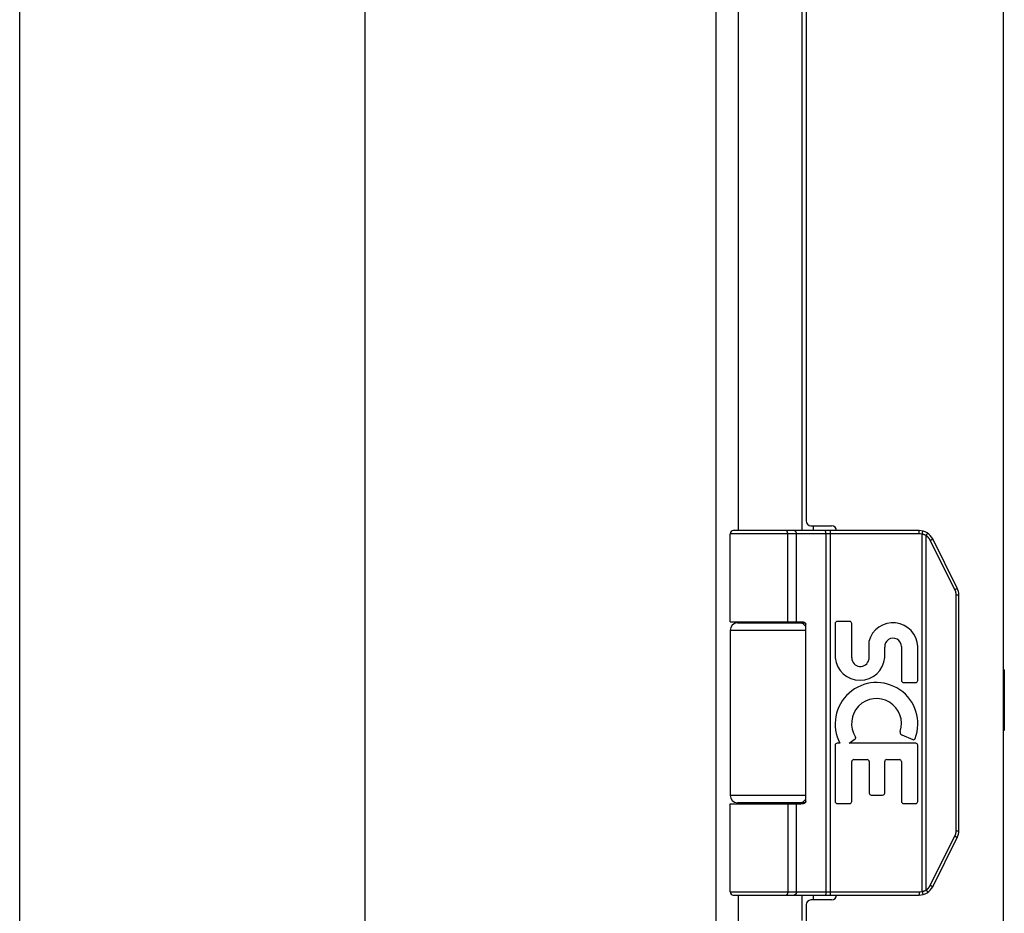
# Model space of a CAD drawing. Header units: inches. Extents: x 0 to 58.6, y 0 to 37.9.
# Tile 3 of 13: x 0 to 4, y 13 to 16.7. Entities that reach past the tile are written whole.
import ezdxf

# ---------------------------------------------------------------- set-up
doc = ezdxf.new("R2010")
doc.units = ezdxf.units.IN
doc.header["$LTSCALE"] = 3.224138
doc.header["$MEASUREMENT"] = 0
doc.layers.get('0').update_dxf_attribs({"linetype": 'CONTINUOUS'})
doc.layers.add('02___PRT_ALL_AXES', color=7, linetype='CONTINUOUS')
doc.layers.add('06___PRT_ALL_SURFS', color=7, linetype='CONTINUOUS')

msp = doc.modelspace()

# ---------------------------------------------------------------- linework, layer by layer
at = {"color": 7, "linetype": 'Continuous'}
for p, q in [((0, 0), (0, 37.931)), ((3.6992, 14.5948), (2.9218, 14.5948)), ((3.6992, 14.6078), (2.9348, 14.6078)), ((3.1523, 14.6078), (3.1522, 14.6078)), ((3.1524, 14.6078), (3.1523, 14.6078)), ((3.1525, 14.6078), (3.1524, 14.6078)), ((3.1526, 14.6078), (3.1525, 14.6078)), ((3.1528, 14.6078), (3.1526, 14.6078)), ((3.1587, 14.2328), (3.1587, 14.5951)), ((3.1588, 14.2328), (3.1588, 14.5951)), ((3.1947, 14.2328), (3.1947, 14.5948)), ((3.3149, 14.6031), (3.3149, 14.6034)), ((3.315, 14.6027), (3.3149, 14.6031)), ((3.315, 14.6024), (3.315, 14.6027)), ((3.3151, 14.602), (3.315, 14.6024)), ((3.3151, 14.6017), (3.3151, 14.602)), ((3.3151, 14.6013), (3.3151, 14.6017)), ((3.3152, 14.6009), (3.3151, 14.6013)), ((3.3152, 14.6005), (3.3152, 14.6009)), ((3.3152, 14.6001), (3.3152, 14.6005)), ((3.3153, 14.5997), (3.3152, 14.6001)), ((3.3153, 14.5993), (3.3153, 14.5997)), ((3.3153, 14.5989), (3.3153, 14.5993)), ((3.3153, 14.5985), (3.3153, 14.5989)), ((3.3153, 14.5981), (3.3153, 14.5985)), ((3.3153, 14.5976), (3.3153, 14.5981)), ((3.3154, 14.5972), (3.3153, 14.5976)), ((3.3154, 14.5968), (3.3154, 14.5972)), ((3.3154, 14.5964), (3.3154, 14.5968)), ((3.3154, 14.5959), (3.3154, 14.5964)), ((3.3154, 14.5955), (3.3154, 14.5959)), ((3.3154, 14.5951), (3.3154, 14.5955)), ((3.3154, 14.5951), (3.3154, 13.1206)), ((3.3346, 13.1078), (3.3346, 14.6078)), ((3.6992, 14.5948), (3.6992, 14.6078)), ((3.7111, 14.5934), (3.7143, 14.606)), ((3.7111, 13.1223), (3.7111, 14.5934)), ((3.7285, 14.5865), (3.7287, 14.5869)), ((3.7285, 13.1291), (3.7285, 14.5865)), ((3.7287, 14.5869), (3.729, 14.5874)), ((3.729, 14.5874), (3.7294, 14.588)), ((3.7294, 14.588), (3.7297, 14.5885)), ((3.7297, 14.5885), (3.73, 14.589)), ((3.73, 14.589), (3.7304, 14.5896)), ((3.7304, 14.5896), (3.7306, 14.5899)), ((3.7306, 14.5899), (3.7308, 14.5902)), ((3.7308, 14.5902), (3.731, 14.5906)), ((3.731, 14.5906), (3.7312, 14.5909)), ((3.7312, 14.5909), (3.7314, 14.5912)), ((3.7314, 14.5912), (3.7315, 14.5916)), ((3.7315, 14.5916), (3.7317, 14.5919)), ((3.7317, 14.5919), (3.7319, 14.5922)), ((3.7319, 14.5922), (3.7321, 14.5925)), ((3.7321, 14.5925), (3.7322, 14.5928)), ((3.7322, 14.5928), (3.7324, 14.5931)), ((3.7324, 14.5931), (3.7325, 14.5934)), ((3.7325, 14.5934), (3.7327, 14.5936)), ((3.7327, 14.5936), (3.7328, 14.5939)), ((3.7328, 14.5939), (3.7329, 14.5942)), ((3.8464, 14.3652), (3.7453, 14.5675)), ((3.7464, 14.5681), (3.7472, 14.5685)), ((3.7472, 14.5685), (3.7479, 14.5688)), ((3.7479, 14.5688), (3.7486, 14.5692)), ((3.7486, 14.5692), (3.7493, 14.5696)), ((3.7493, 14.5696), (3.75, 14.57)), ((3.75, 14.57), (3.7505, 14.5702)), ((3.7505, 14.5702), (3.7509, 14.5705)), ((3.7509, 14.5705), (3.7514, 14.5707)), ((3.7514, 14.5707), (3.7518, 14.571)), ((3.7518, 14.571), (3.7522, 14.5712)), ((3.7522, 14.5712), (3.7524, 14.5714)), ((3.7524, 14.5714), (3.7527, 14.5715)), ((3.753, 14.5717), (3.7533, 14.5718)), ((3.7533, 14.5718), (3.7535, 14.572)), ((3.7535, 14.572), (3.7537, 14.5721)), ((3.7537, 14.5721), (3.7538, 14.5722)), ((3.8562, 14.371), (3.7551, 14.5733)), ((3.8464, 14.3652), (3.847, 14.3655)), ((3.847, 14.3655), (3.8478, 14.3659)), ((3.8478, 14.3659), (3.8485, 14.3663)), ((3.8485, 14.3663), (3.8492, 14.3667)), ((3.8492, 14.3667), (3.8499, 14.3671)), ((3.8499, 14.3671), (3.8506, 14.3674)), ((3.8506, 14.3674), (3.8513, 14.3678)), ((3.8513, 14.3678), (3.8518, 14.3681)), ((3.8516, 14.3431), (3.8628, 14.3431)), ((3.8516, 13.3726), (3.8516, 14.3431)), ((3.8518, 14.3681), (3.8522, 14.3683)), ((3.8522, 14.3683), (3.8526, 14.3686)), ((3.8526, 14.3686), (3.8531, 14.3688)), ((3.8531, 14.3688), (3.8534, 14.369)), ((3.8534, 14.369), (3.8537, 14.3692)), ((3.8537, 14.3692), (3.8539, 14.3693)), ((3.8539, 14.3693), (3.8542, 14.3695)), ((3.8542, 14.3695), (3.8544, 14.3696)), ((3.8544, 14.3696), (3.8546, 14.3697)), ((3.8546, 14.3697), (3.8548, 14.3698)), ((3.8548, 14.3698), (3.855, 14.37)), ((3.8628, 13.3726), (3.8628, 14.3431)), ((2.9518, 14.2278), (3.2306, 14.2278)), ((3.2328, 13.4928), (3.2328, 14.2228)), ((2.9218, 14.1978), (3.2328, 14.1978)), ((3.2328, 13.5178), (2.9218, 13.5178)), ((3.2306, 13.4878), (2.9518, 13.4878)), ((2.9218, 13.4828), (3.2129, 13.4828)), ((3.1947, 13.1208), (3.1947, 13.4828)), ((3.8516, 13.3726), (3.8628, 13.3726)), ((3.7453, 13.1482), (3.8464, 13.3505)), ((3.7551, 13.1424), (3.8562, 13.3446)), ((3.8464, 13.3505), (3.8474, 13.35)), ((3.8474, 13.35), (3.8481, 13.3496)), ((3.8481, 13.3496), (3.8489, 13.3492)), ((3.8489, 13.3492), (3.8496, 13.3488)), ((3.8496, 13.3488), (3.8503, 13.3484)), ((3.8503, 13.3484), (3.851, 13.3481)), ((3.851, 13.3481), (3.8514, 13.3478)), ((3.8514, 13.3478), (3.8519, 13.3475)), ((3.8519, 13.3475), (3.8524, 13.3473)), ((3.8524, 13.3473), (3.8528, 13.347)), ((3.8528, 13.347), (3.8532, 13.3468)), ((3.8532, 13.3468), (3.8534, 13.3467)), ((3.8534, 13.3467), (3.8537, 13.3465)), ((3.8537, 13.3465), (3.8539, 13.3464)), ((3.8539, 13.3464), (3.8542, 13.3462)), ((3.8542, 13.3462), (3.8544, 13.3461)), ((3.8544, 13.3461), (3.8546, 13.346)), ((2.9218, 13.1208), (3.6992, 13.1208)), ((3.3154, 13.1206), (3.3154, 13.1202)), ((3.6992, 13.1208), (3.6992, 13.1078)), ((3.7111, 13.1223), (3.7143, 13.1097)), ((3.7285, 13.1291), (3.7288, 13.1286)), ((3.7288, 13.1286), (3.7292, 13.1281)), ((3.7292, 13.1281), (3.7295, 13.1275)), ((3.7295, 13.1275), (3.7298, 13.127)), ((3.7298, 13.127), (3.7301, 13.1265)), ((3.7301, 13.1265), (3.7305, 13.126)), ((3.7305, 13.126), (3.7307, 13.1256)), ((3.7307, 13.1256), (3.7309, 13.1253)), ((3.7309, 13.1253), (3.7311, 13.1249)), ((3.7311, 13.1249), (3.7313, 13.1246)), ((3.7313, 13.1246), (3.7314, 13.1243)), ((3.7314, 13.1243), (3.7316, 13.124)), ((3.7319, 13.1235), (3.7321, 13.1232)), ((3.7321, 13.1232), (3.7322, 13.1229)), ((3.7322, 13.1229), (3.7324, 13.1226)), ((3.7324, 13.1226), (3.7325, 13.1223)), ((3.7325, 13.1223), (3.7327, 13.122)), ((3.7327, 13.122), (3.7328, 13.1218)), ((3.7453, 13.1482), (3.7463, 13.1477)), ((3.7463, 13.1477), (3.747, 13.1473)), ((3.747, 13.1473), (3.7477, 13.1469)), ((3.7477, 13.1469), (3.7485, 13.1466)), ((3.7485, 13.1466), (3.7492, 13.1462)), ((3.7492, 13.1462), (3.7498, 13.1458)), ((3.7498, 13.1458), (3.7503, 13.1455)), ((3.7503, 13.1455), (3.7508, 13.1453)), ((3.7508, 13.1453), (3.7512, 13.145)), ((3.7512, 13.145), (3.7517, 13.1448)), ((3.7517, 13.1448), (3.7521, 13.1446)), ((3.7521, 13.1446), (3.7523, 13.1444)), ((3.7523, 13.1444), (3.7526, 13.1443)), ((3.7526, 13.1443), (3.7528, 13.1441)), ((3.7528, 13.1441), (3.753, 13.144)), ((3.753, 13.144), (3.7533, 13.1438)), ((3.7533, 13.1438), (3.7535, 13.1437)), ((3.7535, 13.1437), (3.7537, 13.1436)), ((2.9348, 13.1078), (3.6992, 13.1078)), ((3.1523, 13.1078), (3.1522, 13.1078)), ((3.1524, 13.1079), (3.1523, 13.1078)), ((3.1525, 13.1079), (3.1524, 13.1079)), ((3.1526, 13.1079), (3.1525, 13.1079)), ((3.1528, 13.1079), (3.1526, 13.1079)), ((3.1529, 13.1079), (3.1527, 13.1079)), ((3.315, 13.113), (3.3149, 13.1126)), ((3.3151, 13.1137), (3.315, 13.1133)), ((3.315, 13.1133), (3.315, 13.113)), ((3.3152, 13.1148), (3.3151, 13.1144)), ((3.3151, 13.1144), (3.3151, 13.114)), ((3.3151, 13.114), (3.3151, 13.1137)), ((3.3153, 13.116), (3.3152, 13.1156)), ((3.3152, 13.1156), (3.3152, 13.1152)), ((3.3152, 13.1152), (3.3152, 13.1148)), ((3.3154, 13.1185), (3.3153, 13.118)), ((3.3153, 13.118), (3.3153, 13.1176)), ((3.3153, 13.1176), (3.3153, 13.1172)), ((3.3153, 13.1172), (3.3153, 13.1168)), ((3.3153, 13.1168), (3.3153, 13.1164)), ((3.3153, 13.1164), (3.3153, 13.116)), ((3.3154, 13.1202), (3.3154, 13.1198)), ((3.3154, 13.1198), (3.3154, 13.1193)), ((3.3154, 13.1193), (3.3154, 13.1189)), ((3.3154, 13.1189), (3.3154, 13.1185))]:
    msp.add_line(p, q, dxfattribs=at)
at = {"color": 3, "linetype": 'Continuous'}
for p, q in [((2.8634, 26.5478), (2.8634, 12.6678)), ((1.4193, 26.4878), (1.4193, 12.7278)), ((4.0445, 26.4578), (4.0445, 12.7578)), ((2.9553, 18.8578), (2.9553, 14.6078)), ((3.2182, 14.6078), (3.2182, 18.8578)), ((3.2345, 18.8178), (3.2345, 14.6478)), ((3.2545, 14.6278), (3.3395, 14.6278)), ((3.2642, 14.6078), (3.2642, 14.6278)), ((2.9553, 14.2328), (2.9553, 14.2278)), ((3.2182, 14.2278), (3.2182, 14.2326)), ((2.9553, 13.4878), (2.9553, 13.4828)), ((3.2182, 13.4831), (3.2182, 13.4878)), ((2.9553, 13.1078), (2.9553, 12.6893)), ((3.2182, 13.0026), (3.2182, 13.1078)), ((3.3395, 13.0878), (3.2545, 13.0878)), ((3.2642, 13.0878), (3.2642, 13.1078)), ((3.2345, 13.0678), (3.2345, 12.7878))]:
    msp.add_line(p, q, dxfattribs=at)
at = {"color": 7, "linetype": 'Continuous'}
for points in [[(3.1588, 14.5951), (3.1588, 14.5953), (3.1587, 14.5955), (3.1587, 14.5957), (3.1587, 14.5959), (3.1587, 14.5961), (3.1587, 14.5964), (3.1587, 14.5966), (3.1587, 14.5968), (3.1587, 14.597), (3.1586, 14.5972), (3.1586, 14.5974), (3.1586, 14.5976), (3.1586, 14.5979), (3.1586, 14.5981), (3.1585, 14.5983), (3.1585, 14.5985), (3.1585, 14.5987), (3.1584, 14.5989), (3.1584, 14.5991), (3.1584, 14.5993), (3.1583, 14.5995), (3.1583, 14.5997), (3.1582, 14.5999), (3.1582, 14.6001), (3.1581, 14.6003), (3.1581, 14.6005), (3.1581, 14.6007), (3.158, 14.6009), (3.1579, 14.6011), (3.1579, 14.6013), (3.1578, 14.6015), (3.1578, 14.6017), (3.1577, 14.6018), (3.1577, 14.602), (3.1576, 14.6022), (3.1575, 14.6024), (3.1575, 14.6026), (3.1574, 14.6027), (3.1573, 14.6029), (3.1573, 14.6031), (3.1572, 14.6032), (3.1571, 14.6034), (3.1571, 14.6036), (3.157, 14.6037), (3.1569, 14.6039), (3.1568, 14.604), (3.1568, 14.6042), (3.1567, 14.6043), (3.1566, 14.6045), (3.1565, 14.6046), (3.1564, 14.6048), (3.1563, 14.6049), (3.1563, 14.605), (3.1562, 14.6052), (3.1561, 14.6053), (3.156, 14.6054), (3.1559, 14.6056), (3.1558, 14.6057), (3.1557, 14.6058), (3.1556, 14.6059), (3.1555, 14.606), (3.1554, 14.6061), (3.1554, 14.6062), (3.1553, 14.6063), (3.1552, 14.6064), (3.1551, 14.6065), (3.155, 14.6066), (3.1549, 14.6067), (3.1548, 14.6068), (3.1547, 14.6069), (3.1546, 14.607), (3.1545, 14.6071), (3.1544, 14.6071), (3.1542, 14.6072), (3.1541, 14.6073), (3.154, 14.6073), (3.1539, 14.6074), (3.1538, 14.6074), (3.1537, 14.6075), (3.1536, 14.6075), (3.1535, 14.6076), (3.1534, 14.6076), (3.1533, 14.6077), (3.1532, 14.6077), (3.1531, 14.6077), (3.153, 14.6078), (3.1529, 14.6078), (3.1527, 14.6078)], [(3.1587, 14.5951), (3.1587, 14.5953), (3.1587, 14.5955), (3.1587, 14.5957), (3.1587, 14.5959), (3.1587, 14.5961), (3.1587, 14.5964), (3.1587, 14.5966), (3.1586, 14.5968), (3.1586, 14.597), (3.1586, 14.5972), (3.1586, 14.5974), (3.1586, 14.5976), (3.1585, 14.5979), (3.1585, 14.5981), (3.1585, 14.5983), (3.1585, 14.5985), (3.1584, 14.5987), (3.1584, 14.5989), (3.1584, 14.5991), (3.1583, 14.5993), (3.1583, 14.5995), (3.1582, 14.5997), (3.1582, 14.5999), (3.1582, 14.6001), (3.1581, 14.6003), (3.1581, 14.6005), (3.158, 14.6007), (3.158, 14.6009), (3.1579, 14.6011), (3.1579, 14.6013), (3.1578, 14.6015), (3.1578, 14.6017), (3.1577, 14.6018), (3.1576, 14.602), (3.1576, 14.6022), (3.1575, 14.6024), (3.1574, 14.6026), (3.1574, 14.6027), (3.1573, 14.6029), (3.1572, 14.6031), (3.1572, 14.6032), (3.1571, 14.6034), (3.157, 14.6036), (3.157, 14.6037), (3.1569, 14.6039), (3.1568, 14.604), (3.1567, 14.6042), (3.1566, 14.6043), (3.1566, 14.6045), (3.1565, 14.6046), (3.1564, 14.6048), (3.1563, 14.6049), (3.1562, 14.605), (3.1561, 14.6052), (3.1561, 14.6053), (3.156, 14.6054), (3.1559, 14.6056), (3.1558, 14.6057), (3.1557, 14.6058), (3.1556, 14.6059), (3.1555, 14.606), (3.1554, 14.6061), (3.1553, 14.6062), (3.1552, 14.6063), (3.1551, 14.6064), (3.155, 14.6065), (3.1549, 14.6066), (3.1548, 14.6067), (3.1547, 14.6068), (3.1546, 14.6069), (3.1545, 14.607), (3.1544, 14.6071), (3.1543, 14.6071), (3.1542, 14.6072), (3.1541, 14.6073), (3.154, 14.6073), (3.1539, 14.6074), (3.1538, 14.6074), (3.1537, 14.6075), (3.1536, 14.6075), (3.1535, 14.6076), (3.1534, 14.6076), (3.1533, 14.6077), (3.1532, 14.6077), (3.153, 14.6077), (3.1529, 14.6078), (3.1528, 14.6078)], [(3.1947, 14.5948), (3.1947, 14.5951), (3.1947, 14.5953), (3.1947, 14.5955), (3.1947, 14.5957), (3.1947, 14.5959), (3.1947, 14.5961), (3.1947, 14.5964), (3.1946, 14.5966), (3.1946, 14.5968), (3.1946, 14.597), (3.1946, 14.5972), (3.1945, 14.5974), (3.1945, 14.5976), (3.1944, 14.5979), (3.1944, 14.5981), (3.1944, 14.5983), (3.1943, 14.5985), (3.1943, 14.5987), (3.1942, 14.5989), (3.1942, 14.5991), (3.1941, 14.5993), (3.1941, 14.5995), (3.194, 14.5997), (3.1939, 14.5999), (3.1939, 14.6001), (3.1938, 14.6003), (3.1937, 14.6005), (3.1937, 14.6007), (3.1936, 14.6009), (3.1935, 14.6011), (3.1934, 14.6013), (3.1933, 14.6015), (3.1933, 14.6017), (3.1932, 14.6018), (3.1931, 14.602), (3.193, 14.6022), (3.1929, 14.6024), (3.1928, 14.6026), (3.1927, 14.6027), (3.1926, 14.6029), (3.1925, 14.6031), (3.1924, 14.6032), (3.1923, 14.6034), (3.1922, 14.6036), (3.1921, 14.6037), (3.1919, 14.6039), (3.1918, 14.604), (3.1917, 14.6042), (3.1916, 14.6043), (3.1915, 14.6045), (3.1914, 14.6046), (3.1912, 14.6048), (3.1911, 14.6049), (3.191, 14.605), (3.1908, 14.6052), (3.1907, 14.6053), (3.1906, 14.6054), (3.1904, 14.6056), (3.1903, 14.6057), (3.1902, 14.6058), (3.19, 14.6059), (3.1899, 14.606), (3.1897, 14.6061), (3.1896, 14.6062), (3.1895, 14.6063), (3.1893, 14.6064), (3.1892, 14.6065), (3.189, 14.6066), (3.1889, 14.6067), (3.1887, 14.6068), (3.1886, 14.6069), (3.1884, 14.607), (3.1883, 14.6071), (3.1881, 14.6071), (3.1879, 14.6072), (3.1878, 14.6073), (3.1876, 14.6073), (3.1875, 14.6074), (3.1873, 14.6074), (3.1872, 14.6075), (3.187, 14.6075), (3.1868, 14.6076), (3.1867, 14.6076), (3.1865, 14.6077), (3.1863, 14.6077), (3.1862, 14.6077), (3.186, 14.6078), (3.1859, 14.6078), (3.1857, 14.6078), (3.1855, 14.6078), (3.1854, 14.6078), (3.1852, 14.6078), (3.185, 14.6078), (3.1849, 14.6078)], [(3.3149, 14.6034), (3.3149, 14.6036), (3.3149, 14.6037), (3.3148, 14.6039), (3.3148, 14.604), (3.3148, 14.6042), (3.3148, 14.6043), (3.3147, 14.6045), (3.3147, 14.6046), (3.3147, 14.6048), (3.3147, 14.6049), (3.3146, 14.605), (3.3146, 14.6052), (3.3146, 14.6053), (3.3146, 14.6054), (3.3145, 14.6056), (3.3145, 14.6057), (3.3145, 14.6058), (3.3144, 14.6059), (3.3144, 14.606), (3.3144, 14.6061), (3.3144, 14.6062), (3.3143, 14.6063), (3.3143, 14.6064), (3.3143, 14.6065), (3.3142, 14.6066), (3.3142, 14.6067), (3.3142, 14.6068), (3.3141, 14.6069), (3.3141, 14.607), (3.3141, 14.6071), (3.3141, 14.6071), (3.314, 14.6072), (3.314, 14.6073), (3.314, 14.6073), (3.3139, 14.6074), (3.3139, 14.6074), (3.3139, 14.6075), (3.3138, 14.6075), (3.3138, 14.6076), (3.3138, 14.6076), (3.3137, 14.6077), (3.3137, 14.6077), (3.3137, 14.6077), (3.3136, 14.6078), (3.3136, 14.6078), (3.3136, 14.6078), (3.3135, 14.6078), (3.3135, 14.6078), (3.3135, 14.6078), (3.3134, 14.6078), (3.3134, 14.6078)], [(3.7285, 14.5865), (3.728, 14.5868), (3.7274, 14.5871), (3.7269, 14.5874), (3.7264, 14.5877), (3.7259, 14.588), (3.7254, 14.5882), (3.7249, 14.5885), (3.7243, 14.5888), (3.7238, 14.589), (3.7233, 14.5893), (3.7228, 14.5895), (3.7222, 14.5898), (3.7217, 14.59), (3.7212, 14.5902), (3.7206, 14.5904), (3.7201, 14.5907), (3.7195, 14.5909), (3.719, 14.5911), (3.7184, 14.5913), (3.7179, 14.5915), (3.7173, 14.5917), (3.7168, 14.5918), (3.7162, 14.592), (3.7157, 14.5922), (3.7151, 14.5924), (3.7145, 14.5925), (3.714, 14.5927), (3.7134, 14.5928), (3.7128, 14.593), (3.7123, 14.5931), (3.7117, 14.5933), (3.7111, 14.5934)], [(3.7453, 14.5675), (3.745, 14.568), (3.7448, 14.5684), (3.7446, 14.5689), (3.7443, 14.5694), (3.744, 14.5698), (3.7438, 14.5703), (3.7435, 14.5708), (3.7432, 14.5712), (3.7429, 14.5717), (3.7426, 14.5721), (3.7424, 14.5726), (3.7421, 14.573), (3.7418, 14.5735), (3.7414, 14.5739), (3.7411, 14.5743), (3.7408, 14.5748), (3.7405, 14.5752), (3.7402, 14.5756), (3.7398, 14.576), (3.7395, 14.5765), (3.7392, 14.5769), (3.7388, 14.5773), (3.7385, 14.5777), (3.7381, 14.5781), (3.7378, 14.5785), (3.7374, 14.5789), (3.737, 14.5793), (3.7367, 14.5797), (3.7363, 14.5801), (3.7359, 14.5804), (3.7355, 14.5808), (3.7352, 14.5812), (3.7348, 14.5816), (3.7344, 14.5819), (3.734, 14.5823), (3.7336, 14.5826), (3.7332, 14.583), (3.7328, 14.5833), (3.7323, 14.5837), (3.7319, 14.584), (3.7315, 14.5843), (3.7311, 14.5847), (3.7307, 14.585), (3.7302, 14.5853), (3.7298, 14.5856), (3.7293, 14.5859), (3.7289, 14.5862), (3.7285, 14.5865)], [(3.7329, 14.5942), (3.733, 14.5943), (3.733, 14.5944), (3.7331, 14.5945), (3.7332, 14.5947), (3.7332, 14.5948), (3.7333, 14.5949), (3.7333, 14.595), (3.7334, 14.5951), (3.7334, 14.5952), (3.7335, 14.5953), (3.7335, 14.5954), (3.7335, 14.5955), (3.7336, 14.5956), (3.7336, 14.5957), (3.7337, 14.5958), (3.7337, 14.5959), (3.7337, 14.596), (3.7338, 14.5961), (3.7338, 14.5962), (3.7338, 14.5963), (3.7338, 14.5963), (3.7339, 14.5964), (3.7339, 14.5965), (3.7339, 14.5966), (3.7339, 14.5966), (3.7339, 14.5967), (3.7339, 14.5968), (3.734, 14.5968), (3.734, 14.5969), (3.734, 14.5969), (3.734, 14.597), (3.734, 14.597), (3.734, 14.5971), (3.734, 14.5971), (3.734, 14.5972), (3.734, 14.5972), (3.734, 14.5972), (3.7339, 14.5973), (3.7339, 14.5973), (3.7339, 14.5973), (3.7339, 14.5973), (3.7339, 14.5973), (3.7339, 14.5974)], [(3.7453, 14.5675), (3.7455, 14.5676), (3.7464, 14.5681)], [(3.7527, 14.5715), (3.7528, 14.5716), (3.753, 14.5717)], [(3.7538, 14.5722), (3.7539, 14.5723), (3.754, 14.5723), (3.7541, 14.5724), (3.7542, 14.5724), (3.7543, 14.5725), (3.7543, 14.5725), (3.7544, 14.5726), (3.7545, 14.5726), (3.7545, 14.5727), (3.7546, 14.5727), (3.7546, 14.5728), (3.7547, 14.5728), (3.7547, 14.5729), (3.7548, 14.5729), (3.7548, 14.5729), (3.7549, 14.573), (3.7549, 14.573), (3.755, 14.573), (3.755, 14.5731), (3.755, 14.5731), (3.755, 14.5731), (3.7551, 14.5731), (3.7551, 14.5732), (3.7551, 14.5732), (3.7551, 14.5732), (3.7551, 14.5732), (3.7551, 14.5733), (3.7551, 14.5733), (3.7551, 14.5733), (3.7551, 14.5733)], [(3.8516, 14.3431), (3.8516, 14.3436), (3.8516, 14.3442), (3.8516, 14.3447), (3.8516, 14.3453), (3.8516, 14.3458), (3.8515, 14.3464), (3.8515, 14.3469), (3.8515, 14.3475), (3.8514, 14.348), (3.8513, 14.3485), (3.8513, 14.3491), (3.8512, 14.3496), (3.8511, 14.3502), (3.8511, 14.3507), (3.851, 14.3512), (3.8509, 14.3518), (3.8508, 14.3523), (3.8507, 14.3529), (3.8506, 14.3534), (3.8504, 14.3539), (3.8503, 14.3545), (3.8502, 14.355), (3.8501, 14.3555), (3.8499, 14.356), (3.8498, 14.3566), (3.8496, 14.3571), (3.8495, 14.3576), (3.8493, 14.3581), (3.8491, 14.3587), (3.849, 14.3592), (3.8488, 14.3597), (3.8486, 14.3602), (3.8484, 14.3607), (3.8482, 14.3612), (3.848, 14.3617), (3.8478, 14.3622), (3.8476, 14.3627), (3.8474, 14.3632), (3.8471, 14.3637), (3.8469, 14.3642), (3.8467, 14.3647), (3.8464, 14.3652)], [(3.855, 14.37), (3.8551, 14.37), (3.8551, 14.3701), (3.8552, 14.3701), (3.8553, 14.3702), (3.8554, 14.3702), (3.8555, 14.3703), (3.8555, 14.3703), (3.8556, 14.3704), (3.8557, 14.3704), (3.8557, 14.3705), (3.8558, 14.3705), (3.8558, 14.3706), (3.8559, 14.3706), (3.8559, 14.3706), (3.856, 14.3707), (3.856, 14.3707), (3.856, 14.3707), (3.8561, 14.3708), (3.8561, 14.3708), (3.8561, 14.3708), (3.8562, 14.3709), (3.8562, 14.3709), (3.8562, 14.3709), (3.8562, 14.3709), (3.8562, 14.371), (3.8562, 14.371), (3.8562, 14.371), (3.8563, 14.371), (3.8562, 14.371), (3.8562, 14.371)], [(2.9218, 14.2328), (3.2129, 14.2328), (3.2136, 14.2328), (3.2142, 14.2328), (3.2149, 14.2328), (3.2155, 14.2328), (3.2162, 14.2327), (3.2168, 14.2327), (3.2174, 14.2327), (3.218, 14.2326), (3.2185, 14.2325), (3.219, 14.2325), (3.2196, 14.2324), (3.22, 14.2323), (3.2205, 14.2323), (3.221, 14.2322), (3.2214, 14.2321), (3.2218, 14.232), (3.2223, 14.2319), (3.2226, 14.2318), (3.223, 14.2317), (3.2234, 14.2317), (3.2238, 14.2316), (3.2241, 14.2315), (3.2244, 14.2313), (3.2247, 14.2312), (3.2251, 14.2311), (3.2254, 14.231), (3.2257, 14.2309), (3.2259, 14.2308), (3.2262, 14.2307), (3.2265, 14.2306), (3.2267, 14.2305), (3.227, 14.2303), (3.2272, 14.2302), (3.2274, 14.2301), (3.2277, 14.23), (3.2279, 14.2299), (3.2281, 14.2297), (3.2283, 14.2296), (3.2285, 14.2295), (3.2287, 14.2294), (3.2289, 14.2293), (3.229, 14.2291), (3.2292, 14.229), (3.2294, 14.2289), (3.2295, 14.2288), (3.2297, 14.2286), (3.2298, 14.2285), (3.23, 14.2284), (3.2301, 14.2283), (3.2303, 14.2281), (3.2304, 14.228), (3.2305, 14.2279), (3.2306, 14.2278), (3.2307, 14.2277), (3.2308, 14.2275), (3.231, 14.2274), (3.2311, 14.2273), (3.2312, 14.2272), (3.2312, 14.2271), (3.2313, 14.2269), (3.2314, 14.2268), (3.2315, 14.2267), (3.2316, 14.2266), (3.2317, 14.2265), (3.2317, 14.2264), (3.2318, 14.2262), (3.2319, 14.2261), (3.2319, 14.226), (3.232, 14.2259), (3.2321, 14.2258), (3.2321, 14.2257), (3.2322, 14.2256), (3.2322, 14.2254), (3.2323, 14.2253), (3.2323, 14.2252), (3.2324, 14.2251), (3.2324, 14.225), (3.2324, 14.2249), (3.2325, 14.2248), (3.2325, 14.2247), (3.2325, 14.2246), (3.2326, 14.2245), (3.2326, 14.2243), (3.2326, 14.2242), (3.2327, 14.2241), (3.2327, 14.224), (3.2327, 14.2239), (3.2327, 14.2238), (3.2327, 14.2237), (3.2327, 14.2236), (3.2328, 14.2235), (3.2328, 14.2234), (3.2328, 14.2233), (3.2328, 14.2232), (3.2328, 14.2231), (3.2328, 14.2229), (3.2328, 14.2228)], [(3.2328, 13.4928), (3.2328, 13.4927), (3.2328, 13.4926), (3.2328, 13.4925), (3.2328, 13.4924), (3.2328, 13.4923), (3.2328, 13.4922), (3.2327, 13.4921), (3.2327, 13.492), (3.2327, 13.4919), (3.2327, 13.4918), (3.2327, 13.4917), (3.2327, 13.4916), (3.2326, 13.4915), (3.2326, 13.4913), (3.2326, 13.4912), (3.2325, 13.4911), (3.2325, 13.491), (3.2325, 13.4909), (3.2324, 13.4908), (3.2324, 13.4907), (3.2324, 13.4906), (3.2323, 13.4905), (3.2323, 13.4904), (3.2322, 13.4902), (3.2322, 13.4901), (3.2321, 13.49), (3.2321, 13.4899), (3.232, 13.4898), (3.2319, 13.4897), (3.2319, 13.4896), (3.2318, 13.4894), (3.2317, 13.4893), (3.2317, 13.4892), (3.2316, 13.4891), (3.2315, 13.489), (3.2314, 13.4889), (3.2313, 13.4887), (3.2312, 13.4886), (3.2312, 13.4885), (3.2311, 13.4884), (3.231, 13.4883), (3.2308, 13.4881), (3.2307, 13.488), (3.2306, 13.4879), (3.2305, 13.4878), (3.2304, 13.4877), (3.2303, 13.4875), (3.2301, 13.4874), (3.23, 13.4873), (3.2298, 13.4872), (3.2297, 13.487), (3.2295, 13.4869), (3.2294, 13.4868), (3.2292, 13.4867), (3.229, 13.4866), (3.2289, 13.4864), (3.2287, 13.4863), (3.2285, 13.4862), (3.2283, 13.4861), (3.2281, 13.4859), (3.2279, 13.4858), (3.2277, 13.4857), (3.2274, 13.4856), (3.2272, 13.4855), (3.227, 13.4853), (3.2267, 13.4852), (3.2265, 13.4851), (3.2262, 13.485), (3.2259, 13.4849), (3.2257, 13.4848), (3.2254, 13.4847), (3.2251, 13.4846), (3.2247, 13.4844), (3.2244, 13.4843), (3.2241, 13.4842), (3.2238, 13.4841), (3.2234, 13.484), (3.223, 13.4839), (3.2226, 13.4838), (3.2223, 13.4838), (3.2218, 13.4837), (3.2214, 13.4836), (3.221, 13.4835), (3.2205, 13.4834), (3.22, 13.4833), (3.2196, 13.4833), (3.219, 13.4832), (3.2185, 13.4831), (3.218, 13.4831), (3.2174, 13.483), (3.2168, 13.483), (3.2162, 13.483), (3.2155, 13.4829), (3.2149, 13.4829), (3.2142, 13.4829), (3.2136, 13.4829), (3.2129, 13.4828)], [(3.1587, 13.4828), (3.1587, 13.1206), (3.1587, 13.1204), (3.1587, 13.1202), (3.1587, 13.12), (3.1587, 13.1198), (3.1587, 13.1195), (3.1587, 13.1193), (3.1587, 13.1191), (3.1586, 13.1189), (3.1586, 13.1187), (3.1586, 13.1185), (3.1586, 13.1183), (3.1586, 13.118), (3.1585, 13.1178), (3.1585, 13.1176), (3.1585, 13.1174), (3.1585, 13.1172), (3.1584, 13.117), (3.1584, 13.1168), (3.1584, 13.1166), (3.1583, 13.1164), (3.1583, 13.1162), (3.1582, 13.116), (3.1582, 13.1158), (3.1582, 13.1156), (3.1581, 13.1154), (3.1581, 13.1152), (3.158, 13.115), (3.158, 13.1148), (3.1579, 13.1146), (3.1579, 13.1144), (3.1578, 13.1142), (3.1578, 13.114), (3.1577, 13.1138), (3.1576, 13.1137), (3.1576, 13.1135), (3.1575, 13.1133), (3.1574, 13.1131), (3.1574, 13.113), (3.1573, 13.1128), (3.1572, 13.1126), (3.1572, 13.1125), (3.1571, 13.1123), (3.157, 13.1121), (3.157, 13.112), (3.1569, 13.1118), (3.1568, 13.1117), (3.1567, 13.1115), (3.1566, 13.1113), (3.1566, 13.1112), (3.1565, 13.1111), (3.1564, 13.1109), (3.1563, 13.1108), (3.1562, 13.1106), (3.1561, 13.1105), (3.1561, 13.1104), (3.156, 13.1103), (3.1559, 13.1101), (3.1558, 13.11), (3.1557, 13.1099), (3.1556, 13.1098), (3.1555, 13.1097), (3.1554, 13.1095), (3.1553, 13.1094), (3.1552, 13.1093), (3.1551, 13.1092), (3.155, 13.1091), (3.1549, 13.1091), (3.1548, 13.109), (3.1547, 13.1089), (3.1546, 13.1088), (3.1545, 13.1087), (3.1544, 13.1086), (3.1543, 13.1086), (3.1542, 13.1085), (3.1541, 13.1084), (3.154, 13.1084), (3.1539, 13.1083), (3.1538, 13.1082), (3.1537, 13.1082), (3.1536, 13.1081), (3.1535, 13.1081), (3.1534, 13.1081), (3.1533, 13.108), (3.1532, 13.108), (3.153, 13.108), (3.1529, 13.1079), (3.1528, 13.1079)], [(3.1588, 13.4828), (3.1588, 13.1206), (3.1588, 13.1204), (3.1587, 13.1202), (3.1587, 13.12), (3.1587, 13.1198), (3.1587, 13.1195), (3.1587, 13.1193), (3.1587, 13.1191), (3.1587, 13.1189), (3.1587, 13.1187), (3.1586, 13.1185), (3.1586, 13.1183), (3.1586, 13.118), (3.1586, 13.1178), (3.1586, 13.1176), (3.1585, 13.1174), (3.1585, 13.1172), (3.1585, 13.117), (3.1584, 13.1168), (3.1584, 13.1166), (3.1584, 13.1164), (3.1583, 13.1162), (3.1583, 13.116), (3.1582, 13.1158), (3.1582, 13.1156), (3.1581, 13.1154), (3.1581, 13.1152), (3.1581, 13.115), (3.158, 13.1148), (3.1579, 13.1146), (3.1579, 13.1144), (3.1578, 13.1142), (3.1578, 13.114), (3.1577, 13.1138), (3.1577, 13.1137), (3.1576, 13.1135), (3.1575, 13.1133), (3.1575, 13.1131), (3.1574, 13.113), (3.1573, 13.1128), (3.1573, 13.1126), (3.1572, 13.1125), (3.1571, 13.1123), (3.1571, 13.1121), (3.157, 13.112), (3.1569, 13.1118), (3.1568, 13.1117), (3.1568, 13.1115), (3.1567, 13.1113), (3.1566, 13.1112), (3.1565, 13.1111), (3.1564, 13.1109), (3.1563, 13.1108), (3.1563, 13.1106), (3.1562, 13.1105), (3.1561, 13.1104), (3.156, 13.1103), (3.1559, 13.1101), (3.1558, 13.11), (3.1557, 13.1099), (3.1556, 13.1098), (3.1555, 13.1097), (3.1554, 13.1095), (3.1554, 13.1094), (3.1553, 13.1093), (3.1552, 13.1092), (3.1551, 13.1091), (3.155, 13.1091), (3.1549, 13.109), (3.1548, 13.1089), (3.1547, 13.1088), (3.1546, 13.1087), (3.1545, 13.1086), (3.1544, 13.1086), (3.1542, 13.1085), (3.1541, 13.1084), (3.154, 13.1084), (3.1539, 13.1083), (3.1538, 13.1082), (3.1537, 13.1082), (3.1536, 13.1081), (3.1535, 13.1081), (3.1534, 13.1081), (3.1533, 13.108), (3.1532, 13.108), (3.1531, 13.108), (3.153, 13.1079), (3.1529, 13.1079)], [(3.8464, 13.3505), (3.8467, 13.351), (3.8469, 13.3514), (3.8471, 13.3519), (3.8474, 13.3524), (3.8476, 13.3529), (3.8478, 13.3534), (3.848, 13.3539), (3.8482, 13.3545), (3.8484, 13.355), (3.8486, 13.3555), (3.8488, 13.356), (3.849, 13.3565), (3.8491, 13.357), (3.8493, 13.3575), (3.8495, 13.3581), (3.8496, 13.3586), (3.8498, 13.3591), (3.8499, 13.3596), (3.8501, 13.3602), (3.8502, 13.3607), (3.8503, 13.3612), (3.8504, 13.3618), (3.8506, 13.3623), (3.8507, 13.3628), (3.8508, 13.3634), (3.8509, 13.3639), (3.851, 13.3644), (3.8511, 13.365), (3.8511, 13.3655), (3.8512, 13.3661), (3.8513, 13.3666), (3.8513, 13.3671), (3.8514, 13.3677), (3.8515, 13.3682), (3.8515, 13.3688), (3.8515, 13.3693), (3.8516, 13.3699), (3.8516, 13.3704), (3.8516, 13.371), (3.8516, 13.3715), (3.8516, 13.3721), (3.8516, 13.3726)], [(3.8546, 13.346), (3.8548, 13.3458), (3.8549, 13.3458), (3.855, 13.3457), (3.8551, 13.3457), (3.8551, 13.3456), (3.8552, 13.3456), (3.8553, 13.3455), (3.8554, 13.3454), (3.8555, 13.3454), (3.8555, 13.3454), (3.8556, 13.3453), (3.8557, 13.3453), (3.8557, 13.3452), (3.8558, 13.3452), (3.8558, 13.3451), (3.8559, 13.3451), (3.8559, 13.345), (3.856, 13.345), (3.856, 13.345), (3.856, 13.3449), (3.8561, 13.3449), (3.8561, 13.3449), (3.8561, 13.3449), (3.8562, 13.3448), (3.8562, 13.3448), (3.8562, 13.3448), (3.8562, 13.3447), (3.8562, 13.3447), (3.8562, 13.3447), (3.8562, 13.3447), (3.8563, 13.3447), (3.8562, 13.3447), (3.8562, 13.3446)], [(3.1947, 13.1208), (3.1947, 13.1206), (3.1947, 13.1204), (3.1947, 13.1202), (3.1947, 13.12), (3.1947, 13.1198), (3.1947, 13.1195), (3.1947, 13.1193), (3.1946, 13.1191), (3.1946, 13.1189), (3.1946, 13.1187), (3.1946, 13.1185), (3.1945, 13.1183), (3.1945, 13.118), (3.1944, 13.1178), (3.1944, 13.1176), (3.1944, 13.1174), (3.1943, 13.1172), (3.1943, 13.117), (3.1942, 13.1168), (3.1942, 13.1166), (3.1941, 13.1164), (3.1941, 13.1162), (3.194, 13.116), (3.1939, 13.1158), (3.1939, 13.1156), (3.1938, 13.1154), (3.1937, 13.1152), (3.1937, 13.115), (3.1936, 13.1148), (3.1935, 13.1146), (3.1934, 13.1144), (3.1933, 13.1142), (3.1933, 13.114), (3.1932, 13.1138), (3.1931, 13.1137), (3.193, 13.1135), (3.1929, 13.1133), (3.1928, 13.1131), (3.1927, 13.113), (3.1926, 13.1128), (3.1925, 13.1126), (3.1924, 13.1125), (3.1923, 13.1123), (3.1922, 13.1121), (3.1921, 13.112), (3.1919, 13.1118), (3.1918, 13.1117), (3.1917, 13.1115), (3.1916, 13.1113), (3.1915, 13.1112), (3.1914, 13.1111), (3.1912, 13.1109), (3.1911, 13.1108), (3.191, 13.1106), (3.1908, 13.1105), (3.1907, 13.1104), (3.1906, 13.1103), (3.1904, 13.1101), (3.1903, 13.11), (3.1902, 13.1099), (3.19, 13.1098), (3.1899, 13.1097), (3.1897, 13.1095), (3.1896, 13.1094), (3.1895, 13.1093), (3.1893, 13.1092), (3.1892, 13.1091), (3.189, 13.1091), (3.1889, 13.109), (3.1887, 13.1089), (3.1886, 13.1088), (3.1884, 13.1087), (3.1883, 13.1086), (3.1881, 13.1086), (3.1879, 13.1085), (3.1878, 13.1084), (3.1876, 13.1084), (3.1875, 13.1083), (3.1873, 13.1082), (3.1872, 13.1082), (3.187, 13.1081), (3.1868, 13.1081), (3.1867, 13.1081), (3.1865, 13.108), (3.1863, 13.108), (3.1862, 13.108), (3.186, 13.1079), (3.1859, 13.1079), (3.1857, 13.1079), (3.1855, 13.1079), (3.1854, 13.1079), (3.1852, 13.1079), (3.185, 13.1078), (3.1849, 13.1078)], [(3.7111, 13.1223), (3.7117, 13.1224), (3.7123, 13.1226), (3.7128, 13.1227), (3.7134, 13.1229), (3.714, 13.123), (3.7145, 13.1232), (3.7151, 13.1233), (3.7157, 13.1235), (3.7162, 13.1237), (3.7168, 13.1238), (3.7173, 13.124), (3.7179, 13.1242), (3.7184, 13.1244), (3.719, 13.1246), (3.7195, 13.1248), (3.7201, 13.125), (3.7206, 13.1252), (3.7212, 13.1255), (3.7217, 13.1257), (3.7222, 13.1259), (3.7228, 13.1262), (3.7233, 13.1264), (3.7238, 13.1267), (3.7243, 13.1269), (3.7249, 13.1272), (3.7254, 13.1274), (3.7259, 13.1277), (3.7264, 13.128), (3.7269, 13.1283), (3.7274, 13.1286), (3.728, 13.1288), (3.7285, 13.1291)], [(3.7285, 13.1291), (3.7289, 13.1294), (3.7293, 13.1298), (3.7298, 13.1301), (3.7302, 13.1304), (3.7307, 13.1307), (3.7311, 13.131), (3.7315, 13.1313), (3.7319, 13.1317), (3.7323, 13.132), (3.7328, 13.1324), (3.7332, 13.1327), (3.7336, 13.1331), (3.734, 13.1334), (3.7344, 13.1338), (3.7348, 13.1341), (3.7352, 13.1345), (3.7355, 13.1349), (3.7359, 13.1352), (3.7363, 13.1356), (3.7367, 13.136), (3.737, 13.1364), (3.7374, 13.1368), (3.7378, 13.1372), (3.7381, 13.1376), (3.7385, 13.138), (3.7388, 13.1384), (3.7392, 13.1388), (3.7395, 13.1392), (3.7398, 13.1396), (3.7402, 13.1401), (3.7405, 13.1405), (3.7408, 13.1409), (3.7411, 13.1413), (3.7414, 13.1418), (3.7418, 13.1422), (3.7421, 13.1427), (3.7424, 13.1431), (3.7426, 13.1436), (3.7429, 13.144), (3.7432, 13.1445), (3.7435, 13.1449), (3.7438, 13.1454), (3.744, 13.1458), (3.7443, 13.1463), (3.7446, 13.1468), (3.7448, 13.1473), (3.745, 13.1477), (3.7453, 13.1482)], [(3.7316, 13.124), (3.7318, 13.1236), (3.7319, 13.1235)], [(3.7328, 13.1218), (3.7329, 13.1215), (3.733, 13.1214), (3.733, 13.1213), (3.7331, 13.1211), (3.7332, 13.121), (3.7332, 13.1209), (3.7333, 13.1208), (3.7333, 13.1207), (3.7334, 13.1206), (3.7334, 13.1205), (3.7335, 13.1203), (3.7335, 13.1202), (3.7335, 13.1201), (3.7336, 13.12), (3.7336, 13.1199), (3.7337, 13.1198), (3.7337, 13.1198), (3.7337, 13.1197), (3.7338, 13.1196), (3.7338, 13.1195), (3.7338, 13.1194), (3.7338, 13.1193), (3.7339, 13.1193), (3.7339, 13.1192), (3.7339, 13.1191), (3.7339, 13.1191), (3.7339, 13.119), (3.7339, 13.1189), (3.734, 13.1189), (3.734, 13.1188), (3.734, 13.1188), (3.734, 13.1187), (3.734, 13.1187), (3.734, 13.1186), (3.734, 13.1186), (3.734, 13.1185), (3.734, 13.1185), (3.734, 13.1185), (3.7339, 13.1184), (3.7339, 13.1184), (3.7339, 13.1184), (3.7339, 13.1184), (3.7339, 13.1183), (3.7339, 13.1183)], [(3.7537, 13.1436), (3.7538, 13.1435), (3.7539, 13.1434), (3.754, 13.1434), (3.7541, 13.1433), (3.7542, 13.1432), (3.7543, 13.1432), (3.7543, 13.1431), (3.7544, 13.1431), (3.7545, 13.143), (3.7545, 13.143), (3.7546, 13.143), (3.7546, 13.1429), (3.7547, 13.1429), (3.7547, 13.1428), (3.7548, 13.1428), (3.7548, 13.1428), (3.7549, 13.1427), (3.7549, 13.1427), (3.755, 13.1427), (3.755, 13.1426), (3.755, 13.1426), (3.755, 13.1426), (3.7551, 13.1425), (3.7551, 13.1425), (3.7551, 13.1425), (3.7551, 13.1425), (3.7551, 13.1425), (3.7551, 13.1424), (3.7551, 13.1424), (3.7551, 13.1424), (3.7551, 13.1424)], [(3.3149, 13.1126), (3.3149, 13.1123), (3.3149, 13.1121), (3.3149, 13.112), (3.3148, 13.1118), (3.3148, 13.1117), (3.3148, 13.1115), (3.3148, 13.1113), (3.3147, 13.1112), (3.3147, 13.1111), (3.3147, 13.1109), (3.3147, 13.1108), (3.3146, 13.1106), (3.3146, 13.1105), (3.3146, 13.1104), (3.3146, 13.1103), (3.3145, 13.1101), (3.3145, 13.11), (3.3145, 13.1099), (3.3144, 13.1098), (3.3144, 13.1097), (3.3144, 13.1095), (3.3144, 13.1094), (3.3143, 13.1093), (3.3143, 13.1092), (3.3143, 13.1091), (3.3142, 13.1091), (3.3142, 13.109), (3.3142, 13.1089), (3.3141, 13.1088), (3.3141, 13.1087), (3.3141, 13.1086), (3.3141, 13.1086), (3.314, 13.1085), (3.314, 13.1084), (3.314, 13.1084), (3.3139, 13.1083), (3.3139, 13.1082), (3.3139, 13.1082), (3.3138, 13.1081), (3.3138, 13.1081), (3.3138, 13.1081), (3.3137, 13.108), (3.3137, 13.108), (3.3137, 13.108), (3.3136, 13.1079), (3.3136, 13.1079), (3.3136, 13.1079), (3.3135, 13.1079), (3.3135, 13.1079), (3.3135, 13.1079), (3.3134, 13.1078), (3.3134, 13.1078)]]:
    msp.add_lwpolyline(points, dxfattribs=at)
at = {"color": 3, "linetype": 'Continuous'}
for centre, start, end in [((3.2545, 14.6478), 180, 270), ((3.3395, 14.6078), 0, 90), ((3.2545, 13.0678), 90, 180), ((3.3395, 13.1078), 270, 360)]:
    msp.add_arc(centre, 0.02, start, end, dxfattribs=at)
at = {"color": 7, "linetype": 'Continuous'}
for centre, radius, start, end in [((2.9348, 14.5948), 0.013, 90, 180), ((3.6992, 14.5453), 0.0625, 26.565, 90), ((3.6992, 14.5453), 0.0495, 76.056, 90), ((3.8003, 14.3431), 0.0625, 360, 26.5651), ((2.9518, 14.1978), 0.03, 90, 180), ((3.2068, 14.1978), 0.03, 30.1277, 90), ((2.9518, 13.5178), 0.03, 180, 270), ((3.2068, 13.5178), 0.03, 270, 329.8723), ((3.8003, 13.3726), 0.0625, 333.4349, 0), ((2.9348, 13.1208), 0.013, 180, 270), ((3.6992, 13.1703), 0.0625, 270, 333.435), ((3.6992, 13.1703), 0.0495, 270, 283.944)]:
    msp.add_arc(centre, radius, start, end, dxfattribs=at)
at = {"layer": '02___PRT_ALL_AXES', "color": 7, "linetype": 'Continuous'}
for p, q in [((2.9218, 14.2328), (2.9218, 14.5948)), ((3.0013, 14.2328), (3.0013, 14.2278)), ((3.1573, 14.2328), (3.1573, 14.2278)), ((3.3536, 14.2254), (3.3536, 14.0843)), ((3.4139, 14.2338), (3.362, 14.2338)), ((3.4223, 14.0838), (3.4223, 14.2254)), ((2.9218, 14.1978), (2.9218, 13.5178)), ((3.4923, 14.1521), (3.4923, 14.0773)), ((3.5577, 14.0854), (3.5579, 14.1281)), ((3.6264, 14.1305), (3.6264, 13.9908)), ((3.6938, 13.9908), (3.6938, 14.1305)), ((3.6348, 13.9824), (3.6854, 13.9824)), ((3.3737, 13.7329), (3.362, 13.7329)), ((3.411, 13.7329), (3.4365, 13.7508)), ((3.6854, 13.7329), (3.411, 13.7329)), ((3.6275, 13.7676), (3.6728, 13.748)), ((3.3536, 13.7245), (3.3536, 13.493)), ((3.6938, 13.493), (3.6938, 13.7245)), ((3.4223, 13.493), (3.4223, 13.6571)), ((3.4307, 13.6655), (3.4854, 13.6655)), ((3.4938, 13.6571), (3.4938, 13.5275)), ((3.5575, 13.5275), (3.5575, 13.6571)), ((3.5659, 13.6655), (3.618, 13.6655)), ((3.6264, 13.6571), (3.6264, 13.493)), ((3.0013, 13.4878), (3.0013, 13.4828)), ((3.1573, 13.4878), (3.1573, 13.4828)), ((3.5022, 13.5191), (3.5491, 13.5191)), ((2.9218, 13.1208), (2.9218, 13.4828)), ((3.362, 13.4846), (3.4139, 13.4846)), ((3.6348, 13.4846), (3.6854, 13.4846))]:
    msp.add_line(p, q, dxfattribs=at)
for centre, radius, start, end in [((3.362, 14.2254), 0.0084, 90, 180), ((3.4139, 14.2254), 0.0084, 0, 90), ((3.5914, 14.1259), 0.1025, 2.5311, 165.2013), ((3.5921, 14.1305), 0.0343, 0, 183.9372), ((3.4556, 14.0944), 0.1025, 185.6616, 354.9365), ((3.4576, 14.0838), 0.0353, 180, 349.421), ((3.524, 13.8124), 0.17, 339.2967, 207.8817), ((3.6348, 13.9908), 0.0084, 180, 270), ((3.6854, 13.9908), 0.0084, 270, 360), ((3.524, 13.814), 0.1025, 341.514, 212.9235), ((3.6319, 13.778), 0.0112, 161.514, 247.3019), ((3.362, 13.7245), 0.0084, 90, 180), ((3.4334, 13.7553), 0.0055, 305.0553, 32.9235), ((3.6759, 13.755), 0.00764, 246.3656, 339.2967), ((3.6854, 13.7245), 0.0084, 0, 90), ((3.4307, 13.6571), 0.0084, 90, 180), ((3.4854, 13.6571), 0.0084, 0, 90), ((3.5659, 13.6571), 0.0084, 90, 180), ((3.618, 13.6571), 0.0084, 0, 90), ((3.5022, 13.5275), 0.0084, 180, 270), ((3.5491, 13.5275), 0.0084, 270, 360), ((3.362, 13.493), 0.0084, 180, 270), ((3.4139, 13.493), 0.0084, 270, 360), ((3.6348, 13.493), 0.0084, 180, 270), ((3.6854, 13.493), 0.0084, 270, 360)]:
    msp.add_arc(centre, radius, start, end, dxfattribs=at)
at = {"layer": '06___PRT_ALL_SURFS', "color": 7, "linetype": 'Continuous'}
for p, q in [((4.0495, 14.0353), (4.0445, 14.0353)), ((4.0495, 14.0353), (4.0495, 13.7853)), ((4.0495, 13.9103), (4.0445, 13.9103)), ((4.0495, 13.7853), (4.0445, 13.7853))]:
    msp.add_line(p, q, dxfattribs=at)

doc.saveas('drawing.dxf')
